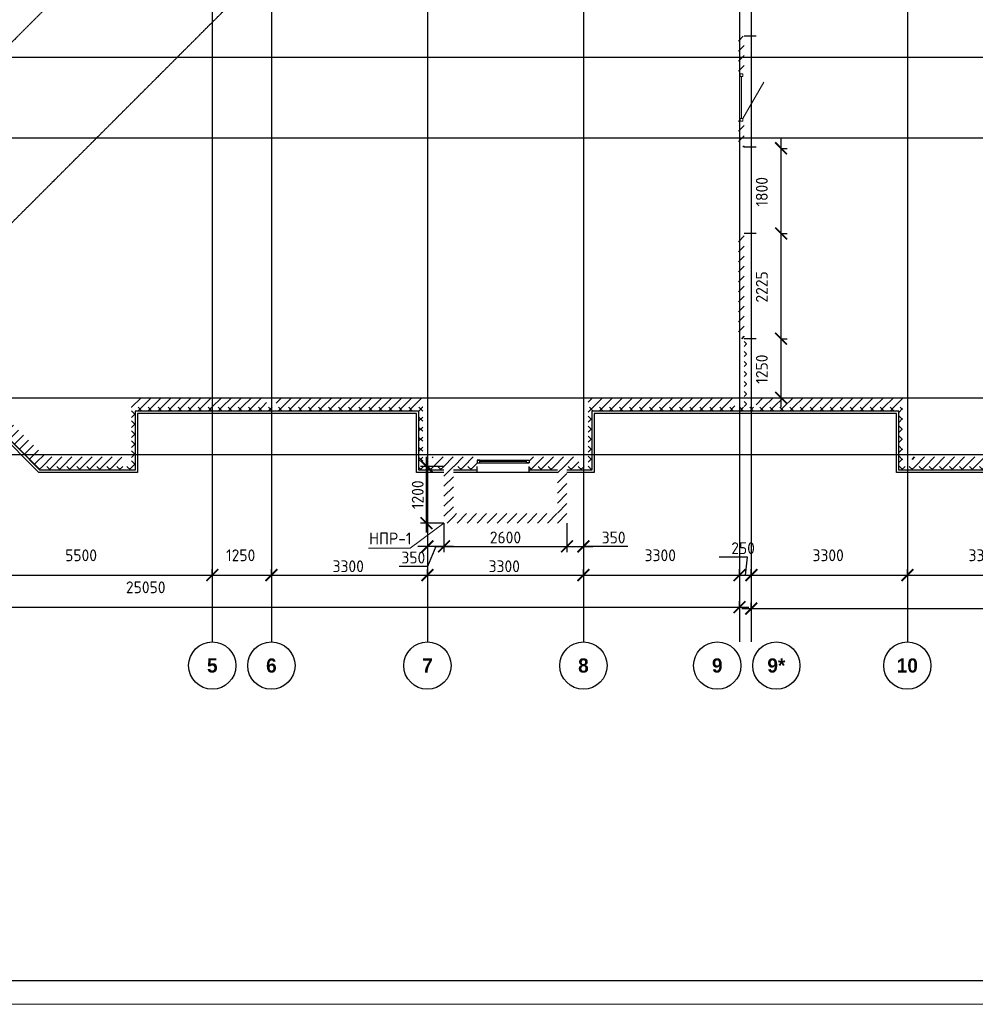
# Model space of a CAD drawing. Header units: millimetres. Extents: x 130535 to 1380046, y -52734 to 121434.
# Tile 4 of 64: x 235554 to 255765, y -52734 to -31913. Entities that reach past the tile are written whole.
import ezdxf

# ---------------------------------------------------------------- set-up
doc = ezdxf.new("R2010")
doc.units = ezdxf.units.MM
doc.linetypes.add('______5', pattern=[1.1, 0.8, -0.1, 0.1, -0.1])
doc.linetypes.add('DASHDOT_axis', pattern=[24, 20, -1.5, 1, -1.5])
doc.layers.get('DEFPOINTS').update_dxf_attribs({"color": 1, "lineweight": 0})
for name, color, linetype, lineweight in [('Standard', 7, 'Continuous', 25), ('Двери', 7, 'Continuous', 25), ('Колонны текст', 7, 'Continuous', 0), ('Общий01', 7, 'Continuous', 13), ('Оси', 40, '______5', 18), ('Размерная линия_ общее', 7, 'Continuous', 18), ('РАЗМЕРЫ', 1, 'Continuous', 9), ('ТОНКИЕ', 7, 'Continuous', 9)]:
    doc.layers.add(name, color=color, linetype=linetype, lineweight=lineweight)
doc.layers.add('Стена_ бетон не несущ.', color=7, linetype='Continuous', lineweight=35, true_color=0xb4b496)
doc.layers.add('Стена_ бетон несущ.', color=7, linetype='Continuous', lineweight=70, true_color=0xb4b496)
doc.layers.add('ТОЛСТЫЕ_ОСНОВНЫЕ', color=6, linetype='Continuous')
doc.styles.add('ARIAL', font='arial.ttf')
doc.styles.add('Century Gothic', font='GOTHIC.TTF')
doc.styles.add('GOST-2.304_Type-B', font='GOST Common.ttf')
doc.dimstyles.new('СПДС', dxfattribs={"dimscale": 100, "dimtxt": 2.5, "dimasz": 2.5, "dimexe": 1.25, "dimexo": 0, "dimtad": 1, "dimdec": 0, "dimtxsty": 'GOST-2.304_Type-B', "dimblk": 'ARCHTICK', "dimcen": 2.5, "dimdle": 2, "dimadec": 0, "dimazin": 2, "dimtfac": 0.75, "dimtdec": 0, "dimtmove": 1, "dimatfit": 3, "dimfxl": 1, "dimtolj": 1, "dimarcsym": 1})
pattern_1 = [(45, (387224.73, -49905.39), (-106.06602, 106.06602), []), (135, (387224.73, -49905.39), (-106.06602, -106.06602), [])]
pattern_2 = [(45, (387224.73, -49905.4), (-212.13203, 212.13203), []), (45, (387118.66, -49799.32), (-212.13203, 212.13203), [])]

# ---------------------------------------------------------------- blocks, each defined once
blk = doc.blocks.new('*U26')
at = {"layer": 'ТОЛСТЫЕ_ОСНОВНЫЕ', "color": 6}
blk.add_lwpolyline([(20, 5), (836, 5), (836, 589), (20, 589)], close=True, dxfattribs=at)
at = {"layer": 'ТОНКИЕ'}
blk.add_lwpolyline([(0, 0), (841, 0), (841, 594), (0, 594)], close=True, dxfattribs=at)
blk = doc.blocks.new('_ArchTick')
at = {"color": 0, "linetype": 'ByBlock', "const_width": 0.15}
blk.add_lwpolyline([(-0.5, -0.5), (0.5, 0.5)], dxfattribs=at)
blk = doc.blocks.new('*D163')
at = {"layer": 'DEFPOINTS', "color": 0, "linetype": 'Continuous', "lineweight": 0, "transparency": 16777216}
for p in [(251658, -38659), (251658, -38659), (251658, -39909)]:
    blk.add_point(p, dxfattribs=at)
at = {"layer": 'Размерная линия_ общее', "color": 0, "linetype": 'Continuous', "lineweight": -2, "transparency": 16777216}
for p, q in [((251658, -40109), (251658, -38459)), ((251658, -38659), (251783, -38659)), ((251658, -39909), (251783, -39909))]:
    blk.add_line(p, q, dxfattribs=at)
at = {"layer": 'Размерная линия_ общее', "color": 0, "linetype": 'Continuous', "lineweight": -2, "transparency": 16777216, "xscale": 250, "yscale": 250, "zscale": 250}
for p, rotation in [((251658, -38659), 90), ((251658, -39909), 270)]:
    blk.add_blockref('_ArchTick', p, dxfattribs=dict(at, rotation=rotation))
at = {"layer": 'Размерная линия_ общее', "color": 0, "linetype": 'Continuous', "lineweight": 13, "transparency": 16777216, "insert": (251250, -39303), "char_height": 250, "width": 65.43, "attachment_point": 5, "rotation": 90, "style": 'GOST-2.304_Type-B'}
blk.add_mtext('\\A1;1250', dxfattribs=at)
blk = doc.blocks.new('*D164')
at = {"layer": 'DEFPOINTS', "color": 0, "linetype": 'Continuous', "lineweight": 0, "transparency": 16777216}
for p in [(251658, -36434), (251658, -36434), (251658, -38659)]:
    blk.add_point(p, dxfattribs=at)
at = {"layer": 'Размерная линия_ общее', "color": 0, "linetype": 'Continuous', "lineweight": -2, "transparency": 16777216}
for p, q in [((251658, -38859), (251658, -36234)), ((251658, -36434), (251783, -36434)), ((251658, -38659), (251783, -38659))]:
    blk.add_line(p, q, dxfattribs=at)
at = {"layer": 'Размерная линия_ общее', "color": 0, "linetype": 'Continuous', "lineweight": -2, "transparency": 16777216, "xscale": 250, "yscale": 250, "zscale": 250}
for p, rotation in [((251658, -36434), 90), ((251658, -38659), 270)]:
    blk.add_blockref('_ArchTick', p, dxfattribs=dict(at, rotation=rotation))
at = {"layer": 'Размерная линия_ общее', "color": 0, "linetype": 'Continuous', "lineweight": 13, "transparency": 16777216, "insert": (251250, -37564), "char_height": 250, "width": 65.43, "attachment_point": 5, "rotation": 90, "style": 'GOST-2.304_Type-B'}
blk.add_mtext('\\A1;2225', dxfattribs=at)
blk = doc.blocks.new('*D165')
at = {"layer": 'DEFPOINTS', "color": 0, "linetype": 'Continuous', "lineweight": 0, "transparency": 16777216}
for p in [(251658, -34634), (251658, -34634), (251658, -36434)]:
    blk.add_point(p, dxfattribs=at)
at = {"layer": 'Размерная линия_ общее', "color": 0, "linetype": 'Continuous', "lineweight": -2, "transparency": 16777216}
for p, q in [((251658, -36634), (251658, -34434)), ((251658, -34634), (251783, -34634)), ((251658, -36434), (251783, -36434))]:
    blk.add_line(p, q, dxfattribs=at)
at = {"layer": 'Размерная линия_ общее', "color": 0, "linetype": 'Continuous', "lineweight": -2, "transparency": 16777216, "xscale": 250, "yscale": 250, "zscale": 250}
for p, rotation in [((251658, -34634), 90), ((251658, -36434), 270)]:
    blk.add_blockref('_ArchTick', p, dxfattribs=dict(at, rotation=rotation))
at = {"layer": 'Размерная линия_ общее', "color": 0, "linetype": 'Continuous', "lineweight": 13, "transparency": 16777216, "insert": (251250, -35553), "char_height": 250, "width": 65.43, "attachment_point": 5, "rotation": 90, "style": 'GOST-2.304_Type-B'}
blk.add_mtext('\\A1;1800', dxfattribs=at)
blk = doc.blocks.new('*D177')
at = {"layer": 'DEFPOINTS', "color": 0, "linetype": 'Continuous', "lineweight": 0, "transparency": 16777216}
for p in [(225728, -44335), (250778, -44335), (250778, -44335)]:
    blk.add_point(p, dxfattribs=at)
at = {"layer": 'Оси', "color": 0, "linetype": 'Continuous', "lineweight": -2, "transparency": 16777216}
for p, q in [((225528, -44335), (250978, -44335)), ((225728, -44335), (225728, -44210)), ((250778, -44335), (250778, -44210))]:
    blk.add_line(p, q, dxfattribs=at)
at = {"layer": 'Оси', "color": 0, "linetype": 'Continuous', "lineweight": -2, "transparency": 16777216, "xscale": 250, "yscale": 250, "zscale": 250, "rotation": 180}
blk.add_blockref('_ArchTick', (225728, -44335), dxfattribs=at)
at = {"layer": 'Оси', "color": 0, "linetype": 'Continuous', "lineweight": -2, "transparency": 16777216, "xscale": 250, "yscale": 250, "zscale": 250}
blk.add_blockref('_ArchTick', (250778, -44335), dxfattribs=at)
at = {"layer": 'Оси', "color": 0, "linetype": 'Continuous', "lineweight": 13, "transparency": 16777216, "insert": (238220, -43916), "char_height": 250, "width": 104.17, "attachment_point": 5, "style": 'GOST-2.304_Type-B'}
blk.add_mtext('\\A1;25050', dxfattribs=at)
blk = doc.blocks.new('NSY101')
at = {"color": 0, "linetype": 'ByBlock', "lineweight": -2}
blk.add_circle((0, 0), 0.05, dxfattribs=at)
blk = doc.blocks.new('СЛОЖНЫЙ_ОБЪЕКТ_59')
at = {"layer": 'Оси', "color": 16, "linetype": 'Continuous', "lineweight": 25, "transparency": 33554687, "xscale": 9.999999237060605, "yscale": 9.999999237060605, "zscale": 9.999999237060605}
blk.add_blockref('NSY101', (-147.605, 1.401), dxfattribs=at)
at = {"layer": 'Оси', "color": 16, "linetype": 'Continuous', "lineweight": 25, "transparency": 33554687, "insert": (-147.605, 1.401), "char_height": 0.3, "width": 0.385, "attachment_point": 5, "style": 'Century Gothic'}
blk.add_mtext('\\A1;{\\fCentury Gothic|i0|b1;\\H0.300000;\\W1.000000;\\C16;5}\\P', dxfattribs=at)
blk = doc.blocks.new('СЛОЖНЫЙ_ОБЪЕКТ_60')
at = {"layer": 'Оси', "color": 16, "linetype": 'Continuous', "lineweight": 25, "transparency": 33554687, "xscale": 9.999999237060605, "yscale": 9.999999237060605, "zscale": 9.999999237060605}
blk.add_blockref('NSY101', (-146.355, 1.401), dxfattribs=at)
at = {"layer": 'Оси', "color": 16, "linetype": 'Continuous', "lineweight": 25, "transparency": 33554687, "insert": (-146.355, 1.401), "char_height": 0.3, "width": 0.385, "attachment_point": 5, "style": 'Century Gothic'}
blk.add_mtext('\\A1;{\\fCentury Gothic|i0|b1;\\H0.300000;\\W1.000000;\\C16;6}\\P', dxfattribs=at)
blk = doc.blocks.new('СЛОЖНЫЙ_ОБЪЕКТ_61')
at = {"layer": 'Оси', "color": 16, "linetype": 'Continuous', "lineweight": 25, "transparency": 33554687, "xscale": 9.999999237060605, "yscale": 9.999999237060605, "zscale": 9.999999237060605}
blk.add_blockref('NSY101', (-143.055, 1.401), dxfattribs=at)
at = {"layer": 'Оси', "color": 16, "linetype": 'Continuous', "lineweight": 25, "transparency": 33554687, "insert": (-143.055, 1.401), "char_height": 0.3, "width": 0.385, "attachment_point": 5, "style": 'Century Gothic'}
blk.add_mtext('\\A1;{\\fCentury Gothic|i0|b1;\\H0.300000;\\W1.000000;\\C16;7}\\P', dxfattribs=at)
blk = doc.blocks.new('СЛОЖНЫЙ_ОБЪЕКТ_62')
at = {"layer": 'Оси', "color": 16, "linetype": 'Continuous', "lineweight": 25, "transparency": 33554687, "xscale": 9.999999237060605, "yscale": 9.999999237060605, "zscale": 9.999999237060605}
blk.add_blockref('NSY101', (-139.755, 1.401), dxfattribs=at)
at = {"layer": 'Оси', "color": 16, "linetype": 'Continuous', "lineweight": 25, "transparency": 33554687, "insert": (-139.755, 1.401), "char_height": 0.3, "width": 0.385, "attachment_point": 5, "style": 'Century Gothic'}
blk.add_mtext('\\A1;{\\fCentury Gothic|i0|b1;\\H0.300000;\\W1.000000;\\C16;8}\\P', dxfattribs=at)
blk = doc.blocks.new('СЛОЖНЫЙ_ОБЪЕКТ_63')
at = {"layer": 'Оси', "color": 16, "linetype": 'Continuous', "lineweight": 25, "transparency": 33554687, "xscale": 9.999999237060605, "yscale": 9.999999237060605, "zscale": 9.999999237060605}
blk.add_blockref('NSY101', (-132.905, 1.401), dxfattribs=at)
at = {"layer": 'Оси', "color": 16, "linetype": 'Continuous', "lineweight": 25, "transparency": 33554687, "insert": (-132.905, 1.401), "char_height": 0.3, "width": 0.62, "attachment_point": 5, "style": 'Century Gothic'}
blk.add_mtext('\\A1;{\\fCentury Gothic|i0|b1;\\H0.300000;\\W1.000000;\\C16;10}\\P', dxfattribs=at)
blk = doc.blocks.new('СЛОЖНЫЙ_ОБЪЕКТ_75')
at = {"layer": 'Оси', "color": 16, "linetype": 'Continuous', "lineweight": 25, "transparency": 33554687, "xscale": 9.999999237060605, "yscale": 9.999999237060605, "zscale": 9.999999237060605}
blk.add_blockref('NSY101', (-135.675, 1.401), dxfattribs=at)
at = {"layer": 'Оси', "color": 16, "linetype": 'Continuous', "lineweight": 25, "transparency": 33554687, "insert": (-135.675, 1.401), "char_height": 0.3, "width": 0.57, "attachment_point": 5, "style": 'Century Gothic'}
blk.add_mtext('\\A1;{\\fCentury Gothic|i0|b1;\\H0.300000;\\W1.000000;\\C16;9*}\\P', dxfattribs=at)
blk = doc.blocks.new('СЛОЖНЫЙ_ОБЪЕКТ_76')
at = {"layer": 'Оси', "color": 16, "linetype": 'Continuous', "lineweight": 25, "transparency": 33554687, "xscale": 9.999999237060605, "yscale": 9.999999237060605, "zscale": 9.999999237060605}
blk.add_blockref('NSY101', (-136.925, 1.401), dxfattribs=at)
at = {"layer": 'Оси', "color": 16, "linetype": 'Continuous', "lineweight": 25, "transparency": 33554687, "insert": (-136.925, 1.401), "char_height": 0.3, "width": 0.385, "attachment_point": 5, "style": 'Century Gothic'}
blk.add_mtext('\\A1;{\\fCentury Gothic|i0|b1;\\H0.300000;\\W1.000000;\\C16;9}\\P', dxfattribs=at)
blk = doc.blocks.new('*D182')
at = {"layer": 'DEFPOINTS', "color": 0, "linetype": 'Continuous', "lineweight": 0, "transparency": 16777216}
for p in [(251028, -44366), (272068, -44366), (272068, -44366)]:
    blk.add_point(p, dxfattribs=at)
at = {"layer": 'Оси', "color": 0, "linetype": 'Continuous', "lineweight": -2, "transparency": 16777216}
for p, q in [((251028, -44366), (251028, -44241)), ((272068, -44366), (272068, -44241)), ((250828, -44366), (272268, -44366))]:
    blk.add_line(p, q, dxfattribs=at)
at = {"layer": 'Оси', "color": 0, "linetype": 'Continuous', "lineweight": -2, "transparency": 16777216, "xscale": 250, "yscale": 250, "zscale": 250, "rotation": 180}
blk.add_blockref('_ArchTick', (251028, -44366), dxfattribs=at)
at = {"layer": 'Оси', "color": 0, "linetype": 'Continuous', "lineweight": -2, "transparency": 16777216, "xscale": 250, "yscale": 250, "zscale": 250}
blk.add_blockref('_ArchTick', (272068, -44366), dxfattribs=at)
at = {"layer": 'Оси', "color": 0, "linetype": 'Continuous', "lineweight": 13, "transparency": 16777216, "insert": (260798, -44178), "char_height": 250, "width": 104.17, "attachment_point": 5, "style": 'GOST-2.304_Type-B'}
blk.add_mtext('\\A1;21040', dxfattribs=at)
blk = doc.blocks.new('*D143')
at = {"layer": 'DEFPOINTS', "color": 0, "linetype": 'Continuous', "lineweight": 0, "transparency": 16777216}
for p in [(234128, -43658), (239628, -43658), (239628, -43658)]:
    blk.add_point(p, dxfattribs=at)
at = {"layer": 'Оси', "color": 0, "linetype": 'Continuous', "lineweight": -2, "transparency": 16777216}
for p, q in [((233928, -43658), (239828, -43658)), ((234128, -43658), (234128, -43533)), ((239628, -43658), (239628, -43533))]:
    blk.add_line(p, q, dxfattribs=at)
at = {"layer": 'Оси', "color": 0, "linetype": 'Continuous', "lineweight": -2, "transparency": 16777216, "xscale": 250, "yscale": 250, "zscale": 250, "rotation": 180}
blk.add_blockref('_ArchTick', (234128, -43658), dxfattribs=at)
at = {"layer": 'Оси', "color": 0, "linetype": 'Continuous', "lineweight": -2, "transparency": 16777216, "xscale": 250, "yscale": 250, "zscale": 250}
blk.add_blockref('_ArchTick', (239628, -43658), dxfattribs=at)
at = {"layer": 'Оси', "color": 0, "linetype": 'Continuous', "lineweight": 13, "transparency": 16777216, "insert": (236853, -43239), "char_height": 250, "width": 83.33, "attachment_point": 5, "style": 'GOST-2.304_Type-B'}
blk.add_mtext('\\A1;5500', dxfattribs=at)
blk = doc.blocks.new('*D144')
at = {"layer": 'DEFPOINTS', "color": 0, "linetype": 'Continuous', "lineweight": 0, "transparency": 16777216}
for p in [(239628, -43658), (240878, -43658), (240878, -43658)]:
    blk.add_point(p, dxfattribs=at)
at = {"layer": 'Оси', "color": 0, "linetype": 'Continuous', "lineweight": -2, "transparency": 16777216}
for p, q in [((239428, -43658), (241078, -43658)), ((239628, -43658), (239628, -43533)), ((240878, -43658), (240878, -43533))]:
    blk.add_line(p, q, dxfattribs=at)
at = {"layer": 'Оси', "color": 0, "linetype": 'Continuous', "lineweight": -2, "transparency": 16777216, "xscale": 250, "yscale": 250, "zscale": 250, "rotation": 180}
blk.add_blockref('_ArchTick', (239628, -43658), dxfattribs=at)
at = {"layer": 'Оси', "color": 0, "linetype": 'Continuous', "lineweight": -2, "transparency": 16777216, "xscale": 250, "yscale": 250, "zscale": 250}
blk.add_blockref('_ArchTick', (240878, -43658), dxfattribs=at)
at = {"layer": 'Оси', "color": 0, "linetype": 'Continuous', "lineweight": 13, "transparency": 16777216, "insert": (240228, -43239), "char_height": 250, "width": 83.33, "attachment_point": 5, "style": 'GOST-2.304_Type-B'}
blk.add_mtext('\\A1;1250', dxfattribs=at)
blk = doc.blocks.new('*D145')
at = {"layer": 'DEFPOINTS', "color": 0, "linetype": 'Continuous', "lineweight": 0, "transparency": 16777216}
for p in [(240878, -43658), (244178, -43658), (244178, -43658)]:
    blk.add_point(p, dxfattribs=at)
at = {"layer": 'Оси', "color": 0, "linetype": 'Continuous', "lineweight": -2, "transparency": 16777216}
for p, q in [((240678, -43658), (244378, -43658)), ((240878, -43658), (240878, -43533)), ((244178, -43658), (244178, -43533))]:
    blk.add_line(p, q, dxfattribs=at)
at = {"layer": 'Оси', "color": 0, "linetype": 'Continuous', "lineweight": -2, "transparency": 16777216, "xscale": 250, "yscale": 250, "zscale": 250, "rotation": 180}
blk.add_blockref('_ArchTick', (240878, -43658), dxfattribs=at)
at = {"layer": 'Оси', "color": 0, "linetype": 'Continuous', "lineweight": -2, "transparency": 16777216, "xscale": 250, "yscale": 250, "zscale": 250}
blk.add_blockref('_ArchTick', (244178, -43658), dxfattribs=at)
at = {"layer": 'Оси', "color": 0, "linetype": 'Continuous', "lineweight": 13, "transparency": 16777216, "insert": (242503, -43471), "char_height": 250, "width": 83.33, "attachment_point": 5, "style": 'GOST-2.304_Type-B'}
blk.add_mtext('\\A1;3300', dxfattribs=at)
blk = doc.blocks.new('*D146')
at = {"layer": 'DEFPOINTS', "color": 0, "linetype": 'Continuous', "lineweight": 0, "transparency": 16777216}
for p in [(244178, -43658), (247478, -43658), (247478, -43658)]:
    blk.add_point(p, dxfattribs=at)
at = {"layer": 'Оси', "color": 0, "linetype": 'Continuous', "lineweight": -2, "transparency": 16777216}
for p, q in [((243978, -43658), (247678, -43658)), ((244178, -43658), (244178, -43533)), ((247478, -43658), (247478, -43533))]:
    blk.add_line(p, q, dxfattribs=at)
at = {"layer": 'Оси', "color": 0, "linetype": 'Continuous', "lineweight": -2, "transparency": 16777216, "xscale": 250, "yscale": 250, "zscale": 250, "rotation": 180}
blk.add_blockref('_ArchTick', (244178, -43658), dxfattribs=at)
at = {"layer": 'Оси', "color": 0, "linetype": 'Continuous', "lineweight": -2, "transparency": 16777216, "xscale": 250, "yscale": 250, "zscale": 250}
blk.add_blockref('_ArchTick', (247478, -43658), dxfattribs=at)
at = {"layer": 'Оси', "color": 0, "linetype": 'Continuous', "lineweight": 13, "transparency": 16777216, "insert": (245803, -43471), "char_height": 250, "width": 83.33, "attachment_point": 5, "style": 'GOST-2.304_Type-B'}
blk.add_mtext('\\A1;3300', dxfattribs=at)
blk = doc.blocks.new('*D147')
at = {"layer": 'DEFPOINTS', "color": 0, "linetype": 'Continuous', "lineweight": 0, "transparency": 16777216}
for p in [(247478, -43658), (250778, -43658), (250778, -43658)]:
    blk.add_point(p, dxfattribs=at)
at = {"layer": 'Оси', "color": 0, "linetype": 'Continuous', "lineweight": -2, "transparency": 16777216}
for p, q in [((247278, -43658), (250978, -43658)), ((247478, -43658), (247478, -43533)), ((250778, -43658), (250778, -43533))]:
    blk.add_line(p, q, dxfattribs=at)
at = {"layer": 'Оси', "color": 0, "linetype": 'Continuous', "lineweight": -2, "transparency": 16777216, "xscale": 250, "yscale": 250, "zscale": 250, "rotation": 180}
blk.add_blockref('_ArchTick', (247478, -43658), dxfattribs=at)
at = {"layer": 'Оси', "color": 0, "linetype": 'Continuous', "lineweight": -2, "transparency": 16777216, "xscale": 250, "yscale": 250, "zscale": 250}
blk.add_blockref('_ArchTick', (250778, -43658), dxfattribs=at)
at = {"layer": 'Оси', "color": 0, "linetype": 'Continuous', "lineweight": 13, "transparency": 16777216, "insert": (249103, -43239), "char_height": 250, "width": 83.33, "attachment_point": 5, "style": 'GOST-2.304_Type-B'}
blk.add_mtext('\\A1;3300', dxfattribs=at)
blk = doc.blocks.new('*D148')
at = {"layer": 'DEFPOINTS', "color": 0, "linetype": 'Continuous', "lineweight": 0, "transparency": 16777216}
for p in [(250778, -43658), (251028, -43658), (251028, -43658)]:
    blk.add_point(p, dxfattribs=at)
at = {"layer": 'Оси', "color": 0, "linetype": 'Continuous', "lineweight": -2, "transparency": 16777216}
for p, q in [((250948, -43277), (250348, -43277)), ((250903, -43658), (250948, -43277)), ((250578, -43658), (251228, -43658)), ((250778, -43658), (250778, -43533)), ((251028, -43658), (251028, -43533))]:
    blk.add_line(p, q, dxfattribs=at)
at = {"layer": 'Оси', "color": 0, "linetype": 'Continuous', "lineweight": -2, "transparency": 16777216, "xscale": 250, "yscale": 250, "zscale": 250, "rotation": 180}
blk.add_blockref('_ArchTick', (250778, -43658), dxfattribs=at)
at = {"layer": 'Оси', "color": 0, "linetype": 'Continuous', "lineweight": -2, "transparency": 16777216, "xscale": 250, "yscale": 250, "zscale": 250}
blk.add_blockref('_ArchTick', (251028, -43658), dxfattribs=at)
at = {"layer": 'Оси', "color": 0, "linetype": 'Continuous', "lineweight": 13, "transparency": 16777216, "insert": (250854, -43089), "char_height": 250, "width": 62.5, "attachment_point": 5, "style": 'GOST-2.304_Type-B'}
blk.add_mtext('\\A1;250', dxfattribs=at)
blk = doc.blocks.new('*D149')
at = {"layer": 'DEFPOINTS', "color": 0, "linetype": 'Continuous', "lineweight": 0, "transparency": 16777216}
for p in [(251028, -43658), (254328, -43658), (254328, -43658)]:
    blk.add_point(p, dxfattribs=at)
at = {"layer": 'Оси', "color": 0, "linetype": 'Continuous', "lineweight": -2, "transparency": 16777216}
for p, q in [((250828, -43658), (254528, -43658)), ((251028, -43658), (251028, -43533)), ((254328, -43658), (254328, -43533))]:
    blk.add_line(p, q, dxfattribs=at)
at = {"layer": 'Оси', "color": 0, "linetype": 'Continuous', "lineweight": -2, "transparency": 16777216, "xscale": 250, "yscale": 250, "zscale": 250, "rotation": 180}
blk.add_blockref('_ArchTick', (251028, -43658), dxfattribs=at)
at = {"layer": 'Оси', "color": 0, "linetype": 'Continuous', "lineweight": -2, "transparency": 16777216, "xscale": 250, "yscale": 250, "zscale": 250}
blk.add_blockref('_ArchTick', (254328, -43658), dxfattribs=at)
at = {"layer": 'Оси', "color": 0, "linetype": 'Continuous', "lineweight": 13, "transparency": 16777216, "insert": (252653, -43239), "char_height": 250, "width": 83.33, "attachment_point": 5, "style": 'GOST-2.304_Type-B'}
blk.add_mtext('\\A1;3300', dxfattribs=at)
blk = doc.blocks.new('*D150')
at = {"layer": 'DEFPOINTS', "color": 0, "linetype": 'Continuous', "lineweight": 0, "transparency": 16777216}
for p in [(254328, -43658), (257628, -43658), (257628, -43658)]:
    blk.add_point(p, dxfattribs=at)
at = {"layer": 'Оси', "color": 0, "linetype": 'Continuous', "lineweight": -2, "transparency": 16777216}
for p, q in [((254128, -43658), (257828, -43658)), ((254328, -43658), (254328, -43533)), ((257628, -43658), (257628, -43533))]:
    blk.add_line(p, q, dxfattribs=at)
at = {"layer": 'Оси', "color": 0, "linetype": 'Continuous', "lineweight": -2, "transparency": 16777216, "xscale": 250, "yscale": 250, "zscale": 250, "rotation": 180}
blk.add_blockref('_ArchTick', (254328, -43658), dxfattribs=at)
at = {"layer": 'Оси', "color": 0, "linetype": 'Continuous', "lineweight": -2, "transparency": 16777216, "xscale": 250, "yscale": 250, "zscale": 250}
blk.add_blockref('_ArchTick', (257628, -43658), dxfattribs=at)
at = {"layer": 'Оси', "color": 0, "linetype": 'Continuous', "lineweight": 13, "transparency": 16777216, "insert": (255953, -43239), "char_height": 250, "width": 83.33, "attachment_point": 5, "style": 'GOST-2.304_Type-B'}
blk.add_mtext('\\A1;3300', dxfattribs=at)
blk = doc.blocks.new('*D197')
at = {"layer": 'DEFPOINTS', "color": 0, "linetype": 'Continuous', "lineweight": 0, "transparency": 16777216}
for p in [(244528, -42559, -350), (247128, -42559, -350), (247128, -43050)]:
    blk.add_point(p, dxfattribs=at)
at = {"layer": 'РАЗМЕРЫ', "color": 0, "linetype": 'Continuous', "lineweight": -2, "transparency": 16777216}
for p, q in [((244528, -42559), (244528, -43175)), ((247128, -42559), (247128, -43175)), ((244328, -43050), (247328, -43050))]:
    blk.add_line(p, q, dxfattribs=at)
at = {"layer": 'РАЗМЕРЫ', "color": 0, "linetype": 'Continuous', "lineweight": -2, "transparency": 16777216, "xscale": 250, "yscale": 250, "zscale": 250, "rotation": 180}
blk.add_blockref('_ArchTick', (244528, -43050), dxfattribs=at)
at = {"layer": 'РАЗМЕРЫ', "color": 0, "linetype": 'Continuous', "lineweight": -2, "transparency": 16777216, "xscale": 250, "yscale": 250, "zscale": 250}
blk.add_blockref('_ArchTick', (247128, -43050), dxfattribs=at)
at = {"layer": 'РАЗМЕРЫ', "color": 0, "linetype": 'Continuous', "lineweight": 0, "transparency": 16777216, "insert": (245828, -42862), "char_height": 250, "attachment_point": 5, "style": 'GOST-2.304_Type-B'}
blk.add_mtext('\\A1;2600', dxfattribs=at)
blk = doc.blocks.new('*D198')
at = {"layer": 'DEFPOINTS', "color": 0, "linetype": 'Continuous', "lineweight": 0, "transparency": 16777216}
for p in [(244159, -41359), (244528, -41359, -350), (244528, -42559, -350)]:
    blk.add_point(p, dxfattribs=at)
at = {"layer": 'РАЗМЕРЫ', "color": 0, "linetype": 'Continuous', "lineweight": -2, "transparency": 16777216}
for p, q in [((244159, -42759), (244159, -41159)), ((244528, -41359), (244034, -41359)), ((244528, -42559), (244034, -42559))]:
    blk.add_line(p, q, dxfattribs=at)
at = {"layer": 'РАЗМЕРЫ', "color": 0, "linetype": 'Continuous', "lineweight": -2, "transparency": 16777216, "xscale": 250, "yscale": 250, "zscale": 250}
for p, rotation in [((244159, -41359), 90), ((244159, -42559), 270)]:
    blk.add_blockref('_ArchTick', p, dxfattribs=dict(at, rotation=rotation))
at = {"layer": 'РАЗМЕРЫ', "color": 0, "linetype": 'Continuous', "lineweight": 0, "transparency": 16777216, "insert": (243972, -41959), "char_height": 250, "attachment_point": 5, "rotation": 90, "style": 'GOST-2.304_Type-B'}
blk.add_mtext('\\A1;1200', dxfattribs=at)
blk = doc.blocks.new('*D199')
at = {"layer": 'DEFPOINTS', "color": 0, "linetype": 'Continuous', "lineweight": 0, "transparency": 16777216}
for p in [(244178, -42559), (244528, -42559), (244178, -43050)]:
    blk.add_point(p, dxfattribs=at)
at = {"layer": 'РАЗМЕРЫ', "color": 0, "linetype": 'Continuous', "lineweight": -2, "transparency": 16777216}
for p, q in [((244178, -42559), (244178, -43175)), ((244528, -42559), (244528, -43175)), ((244728, -43050), (243978, -43050)), ((244353, -43050), (244180, -43474)), ((244180, -43474), (243580, -43474))]:
    blk.add_line(p, q, dxfattribs=at)
at = {"layer": 'РАЗМЕРЫ', "color": 0, "linetype": 'Continuous', "lineweight": -2, "transparency": 16777216, "xscale": 250, "yscale": 250, "zscale": 250, "rotation": 180}
blk.add_blockref('_ArchTick', (244178, -43050), dxfattribs=at)
at = {"layer": 'РАЗМЕРЫ', "color": 0, "linetype": 'Continuous', "lineweight": -2, "transparency": 16777216, "xscale": 250, "yscale": 250, "zscale": 250}
blk.add_blockref('_ArchTick', (244528, -43050), dxfattribs=at)
at = {"layer": 'РАЗМЕРЫ', "color": 0, "linetype": 'Continuous', "lineweight": 0, "transparency": 16777216, "insert": (243880, -43287), "char_height": 250, "attachment_point": 5, "style": 'GOST-2.304_Type-B'}
blk.add_mtext('\\A1;350', dxfattribs=at)
blk = doc.blocks.new('*D200')
at = {"layer": 'DEFPOINTS', "color": 0, "linetype": 'Continuous', "lineweight": 0, "transparency": 16777216}
for p in [(247128, -42630), (247478, -42630), (247478, -43050)]:
    blk.add_point(p, dxfattribs=at)
at = {"layer": 'РАЗМЕРЫ', "color": 0, "linetype": 'Continuous', "lineweight": -2, "transparency": 16777216}
for p, q in [((247128, -42630), (247128, -43175)), ((247478, -42630), (247478, -43175)), ((246928, -43050), (247678, -43050)), ((248416, -43050), (247478, -43050))]:
    blk.add_line(p, q, dxfattribs=at)
at = {"layer": 'РАЗМЕРЫ', "color": 0, "linetype": 'Continuous', "lineweight": -2, "transparency": 16777216, "xscale": 250, "yscale": 250, "zscale": 250, "rotation": 180}
blk.add_blockref('_ArchTick', (247128, -43050), dxfattribs=at)
at = {"layer": 'РАЗМЕРЫ', "color": 0, "linetype": 'Continuous', "lineweight": -2, "transparency": 16777216, "xscale": 250, "yscale": 250, "zscale": 250}
blk.add_blockref('_ArchTick', (247478, -43050), dxfattribs=at)
at = {"layer": 'РАЗМЕРЫ', "color": 0, "linetype": 'Continuous', "lineweight": 0, "transparency": 16777216, "insert": (248116, -42862), "char_height": 250, "attachment_point": 5, "style": 'GOST-2.304_Type-B'}
blk.add_mtext('\\A1;350', dxfattribs=at)

msp = doc.modelspace()

# ---------------------------------------------------------------- hatches: boundary and pattern name
at = {"layer": 'Общий01', "linetype": 'Continuous', "lineweight": 13, "transparency": 33554687}
h = msp.add_hatch(dxfattribs=at)
h.set_pattern_fill('__________6', scale=100, style=0, pattern_type=2)
h.set_pattern_definition(pattern_1)
h.paths.add_polyline_path([(235983.2, -41438.5), (237997.8, -41438.5), (237997.8, -40188.5), (243997.8, -40188.5), (243997.8, -41438.5), (244527.8, -41438.5), (244527.8, -41358.5), (244077.8, -41358.5), (244077.8, -40108.5), (237917.8, -40108.5), (237917.8, -41358.5), (236016.4, -41358.5), (233197.6, -38539.8), (233141, -38596.3)], flags=0)
h = msp.add_hatch(dxfattribs=at)
h.set_pattern_fill('__________6', scale=100, style=0, pattern_type=2)
h.set_pattern_definition(pattern_1)
h.paths.add_polyline_path([(247657.8, -41438.5), (247657.8, -40188.5), (254147.8, -40188.5), (254147.8, -41438.5), (258427.8, -41438.5), (258427.8, -40188.5), (264667.8, -40188.5), (264667.8, -41438.5), (265507.8, -41438.5), (265507.8, -41358.5), (264747.8, -41358.5), (264747.8, -40108.5), (258347.8, -40108.5), (258347.8, -41358.5), (254227.8, -41358.5), (254227.8, -40108.5), (250927.8, -40108.5), (250927.8, -38658.5), (250877.8, -38658.5), (250877.8, -40108.5), (247577.8, -40108.5), (247577.8, -41358.5), (247127.8, -41358.5), (247127.8, -41438.5)], flags=0)
h = msp.add_hatch(dxfattribs=at)
h.set_pattern_fill('__________6', scale=100, style=0, pattern_type=2)
h.set_pattern_definition(pattern_1)
h.paths.add_polyline_path([(245227.8, -41438.5), (245227.8, -41358.5), (244727.8, -41358.5), (244727.8, -41438.5)], flags=0)
h = msp.add_hatch(dxfattribs=at)
h.set_pattern_fill('__________6', scale=100, style=0, pattern_type=2)
h.set_pattern_definition(pattern_1)
h.paths.add_polyline_path([(246327.8, -41358.5), (246327.8, -41438.5), (246927.8, -41438.5), (246927.8, -41358.5)], flags=0)
at = {"layer": 'Стена_ бетон не несущ.', "linetype": 'Continuous', "lineweight": 35, "transparency": 33554687}
h = msp.add_hatch(dxfattribs=at)
h.set_pattern_fill('__________301', scale=100, style=0, pattern_type=2)
h.set_pattern_definition(pattern_2)
h.paths.add_polyline_path([(250877.8, -33058.5), (250877.8, -32263.5), (250757.8, -32263.5), (250757.8, -33058.5)], flags=0)
h = msp.add_hatch(dxfattribs=at)
h.set_pattern_fill('__________301', scale=100, style=0, pattern_type=2)
h.set_pattern_definition(pattern_2)
h.paths.add_polyline_path([(250877.8, -34058.5), (250757.8, -34058.5), (250757.8, -34608.5), (250877.8, -34608.5)], flags=0)
h = msp.add_hatch(dxfattribs=at)
h.set_pattern_fill('__________301', scale=100, style=0, pattern_type=2)
h.set_pattern_definition(pattern_2)
h.paths.add_polyline_path([(250877.8, -38658.5), (250877.8, -36433.5), (250757.8, -36433.5), (250757.8, -38658.5)], flags=0)
at = {"layer": 'Стена_ бетон несущ.', "linetype": 'Continuous', "lineweight": 35, "transparency": 33554687}
h = msp.add_hatch(dxfattribs=at)
h.set_pattern_fill('__________5', scale=100, style=0, pattern_type=2)
h.set_pattern_definition(pattern_2)
h.paths.add_polyline_path([(236099.2, -41158.5), (233339, -38398.3), (233197.6, -38539.8), (236016.4, -41358.5)], flags=0)
h = msp.add_hatch(dxfattribs=at)
h.set_pattern_fill('__________5', scale=100, style=0, pattern_type=2)
h.set_pattern_definition(pattern_2)
h.paths.add_polyline_path([(240777.8, -39908.5), (237917.8, -39908.5), (237917.8, -40108.5), (240777.8, -40108.5)], flags=0)
h = msp.add_hatch(dxfattribs=at)
h.set_pattern_fill('__________5', scale=100, style=0, pattern_type=2)
h.set_pattern_definition(pattern_2)
h.paths.add_polyline_path([(244077.8, -39908.5), (240977.8, -39908.5), (240977.8, -40108.5), (244077.8, -40108.5)], flags=0)
h = msp.add_hatch(dxfattribs=at)
h.set_pattern_fill('__________5', scale=100, style=0, pattern_type=2)
h.set_pattern_definition(pattern_2)
h.paths.add_polyline_path([(250677.8, -39908.5), (247577.8, -39908.5), (247577.8, -40108.5), (250677.8, -40108.5)], flags=0)
at = {"layer": 'Стена_ бетон несущ.', "linetype": 'Continuous', "lineweight": 18, "transparency": 33554687}
h = msp.add_hatch(dxfattribs=at)
h.set_pattern_fill('__________5', scale=100, style=0, pattern_type=2)
h.set_pattern_definition(pattern_2)
h.paths.add_polyline_path([(254227.8, -39908.5), (251127.8, -39908.5), (251127.8, -40108.5), (254227.8, -40108.5)], flags=0)
at = {"layer": 'Стена_ бетон несущ.', "linetype": 'Continuous', "lineweight": 35, "transparency": 33554687}
h = msp.add_hatch(dxfattribs=at)
h.set_pattern_fill('__________5', scale=100, style=0, pattern_type=2)
h.set_pattern_definition(pattern_2)
h.paths.add_polyline_path([(237717.8, -41158.5), (236099.2, -41158.5), (236016.4, -41358.5), (237717.8, -41358.5)], flags=0)
h = msp.add_hatch(dxfattribs=at)
h.set_pattern_fill('__________5', scale=100, style=0, pattern_type=2)
h.set_pattern_definition(pattern_2)
h.paths.add_polyline_path([(245227.8, -41358.5), (245227.8, -41158.5), (244277.8, -41158.5), (244277.8, -41358.5)], flags=0)
h = msp.add_hatch(dxfattribs=at)
h.set_pattern_fill('__________5', scale=100, style=0, pattern_type=2)
h.set_pattern_definition(pattern_2)
h.paths.add_polyline_path([(247377.8, -41158.5), (246327.8, -41158.5), (246327.8, -41358.5), (247377.8, -41358.5)], flags=0)
h = msp.add_hatch(dxfattribs=at)
h.set_pattern_fill('__________5', scale=100, style=0, pattern_type=2)
h.set_pattern_definition(pattern_2)
h.paths.add_polyline_path([(254427.8, -41358.5), (258147.8, -41358.5), (258147.8, -41158.5), (254427.8, -41158.5)], flags=0)
h = msp.add_hatch(dxfattribs=at)
h.set_pattern_fill('__________5', scale=100, style=0, pattern_type=2)
h.set_pattern_definition(pattern_2)
h.paths.add_polyline_path([(244527.8, -41358.5), (244527.8, -42558.5), (244727.8, -42558.5), (244727.8, -41358.5)], flags=0)
h = msp.add_hatch(dxfattribs=at)
h.set_pattern_fill('__________5', scale=100, style=0, pattern_type=2)
h.set_pattern_definition(pattern_2)
h.paths.add_polyline_path([(247127.8, -42558.5), (247127.8, -41358.5), (246927.8, -41358.5), (246927.8, -42558.5)], flags=0)
h = msp.add_hatch(dxfattribs=at)
h.set_pattern_fill('__________5', scale=100, style=0, pattern_type=2)
h.set_pattern_definition(pattern_2)
h.paths.add_polyline_path([(244727.8, -42558.5), (246927.8, -42558.5), (246927.8, -42358.5), (244727.8, -42358.5)], flags=0)

# ---------------------------------------------------------------- linework, layer by layer
at = {"color": 7, "linetype": 'DASHDOT_axis'}
for p, q in [((239627.8, 5808.8), (239627.8, -45070.9)), ((240877.8, 5808.8), (240877.8, -45070.9)), ((254384.6, -13392.3), (227418.9, -40358)), ((256294.1, -15301.8), (229328.4, -42267.5)), ((244177.8, -24555.5), (244177.8, -45070.9)), ((247477.8, -24555.5), (247477.8, -45070.9)), ((250777.8, -24555.5), (250777.8, -45070.9)), ((251027.8, -24555.5), (251027.8, -45070.9)), ((254327.8, -24555.5), (254327.8, -45070.9)), ((217262.6, -32708.5), (295644.3, -32708.5)), ((217262.6, -34408.5), (295644.3, -34408.5)), ((217262.6, -39908.5), (295644.3, -39908.5)), ((217262.6, -41108.5), (295644.3, -41108.5))]:
    msp.add_line(p, q, dxfattribs=at)
at = {"layer": 'Standard', "color": 7, "linetype": 'Continuous', "lineweight": 13, "transparency": 33554687}
for p, q in [((250789.8, -33114.5), (250789.8, -33058.5)), ((250789.8, -33058.5), (250845.8, -33058.5)), ((250845.8, -33058.5), (250845.8, -33114.5)), ((250845.8, -33114.5), (250789.8, -33114.5)), ((250789.8, -34058.5), (250789.8, -34002.5)), ((250789.8, -34002.5), (250845.8, -34002.5)), ((250845.8, -34058.5), (250789.8, -34058.5)), ((250845.8, -34002.5), (250845.8, -34058.5))]:
    msp.add_line(p, q, dxfattribs=at)
at = {"layer": 'Standard', "color": 7, "linetype": 'Continuous', "lineweight": 25, "transparency": 33554687}
for p, q in [((245283.8, -41230.5), (245227.8, -41230.5)), ((245227.8, -41230.5), (245227.8, -41286.5)), ((245227.8, -41230.5), (246327.8, -41230.5)), ((245227.8, -41286.5), (245283.8, -41286.5)), ((245227.8, -41286.5), (246327.8, -41286.5)), ((245283.8, -41286.5), (245283.8, -41230.5)), ((246271.8, -41286.5), (246271.8, -41230.5)), ((246271.8, -41230.5), (246327.8, -41230.5)), ((246327.8, -41286.5), (246271.8, -41286.5)), ((246327.8, -41230.5), (246327.8, -41286.5))]:
    msp.add_line(p, q, dxfattribs=at)
at = {"layer": 'Standard', "color": 7, "linetype": 'Continuous', "lineweight": 13, "transparency": 33554687}
for points in [[(250817.8, -33114.5, -1656), (250817.8, -33114.5, -3699), (250817.8, -34002.5, -3699), (250817.8, -34002.5, -1656)], [(246271.8, -41258.5, -1794), (246271.8, -41258.5, -606), (245283.8, -41258.5, -606), (245283.8, -41258.5, -1794)]]:
    msp.add_3dface(points, dxfattribs=at)
at = {"layer": 'Колонны текст', "color": 7, "linetype": 'Continuous', "lineweight": 0}
msp.add_lwpolyline([(244527.8, -42558.5), (243814.9, -43088.5), (242931.4, -43088.5)], dxfattribs=at)
at = {"layer": 'Общий01', "color": 7, "linetype": 'Continuous', "lineweight": 25, "transparency": 33554687}
for p, q in [((251127.8, -32263.5), (250877.8, -32263.5)), ((251127.8, -34608.5), (250877.8, -34608.5)), ((251127.8, -36433.5), (250877.8, -36433.5)), ((235962.5, -41488.5), (233105.7, -38631.7)), ((235983.2, -41438.5), (233141, -38596.3)), ((251127.8, -38658.5), (250877.8, -38658.5)), ((243997.8, -40188.5), (237997.8, -40188.5)), ((237997.8, -40188.5), (237997.8, -41438.5)), ((243947.8, -40238.5), (238047.8, -40238.5)), ((238047.8, -40238.5), (238047.8, -41488.5)), ((243947.8, -41488.5), (243947.8, -40238.5)), ((243997.8, -41438.5), (243997.8, -40188.5)), ((254147.8, -40188.5), (247657.8, -40188.5)), ((247657.8, -40188.5), (247657.8, -41438.5)), ((254097.8, -40238.5), (247707.8, -40238.5)), ((247707.8, -40238.5), (247707.8, -41488.5)), ((254097.8, -41488.5), (254097.8, -40238.5)), ((254147.8, -41438.5), (254147.8, -40188.5)), ((245227.8, -41488.5), (245227.8, -41358.5)), ((246327.8, -41488.5), (246327.8, -41358.5)), ((238047.8, -41488.5), (235962.5, -41488.5)), ((237997.8, -41438.5), (235983.2, -41438.5)), ((244527.8, -41488.5), (243947.8, -41488.5)), ((244527.8, -41438.5), (243997.8, -41438.5)), ((245227.8, -41438.5), (244727.8, -41438.5)), ((246927.8, -41488.5), (244727.8, -41488.5)), ((246927.8, -41438.5), (246327.8, -41438.5)), ((247657.8, -41438.5), (247127.8, -41438.5)), ((247707.8, -41488.5), (247127.8, -41488.5)), ((258477.8, -41488.5), (254097.8, -41488.5)), ((258427.8, -41438.5), (254147.8, -41438.5))]:
    msp.add_line(p, q, dxfattribs=at)
at = {"layer": 'Стена_ бетон не несущ.', "color": 7, "linetype": 'Continuous', "lineweight": 13, "transparency": 33554687}
msp.add_line((250845.8, -34002.5), (251289.8, -33233.5), dxfattribs=at)

# ---------------------------------------------------------------- block references
at = {"color": 7, "xscale": 100, "yscale": 100, "zscale": 100}
msp.add_blockref('*U26', (213936.3, -52733.6), dxfattribs=at)
at = {"layer": 'Оси', "color": 7, "linetype": 'Continuous', "lineweight": 25, "transparency": 33554687, "xscale": 1000, "yscale": 1000, "zscale": 1000}
for name in ['СЛОЖНЫЙ_ОБЪЕКТ_59', 'СЛОЖНЫЙ_ОБЪЕКТ_60', 'СЛОЖНЫЙ_ОБЪЕКТ_61', 'СЛОЖНЫЙ_ОБЪЕКТ_62', 'СЛОЖНЫЙ_ОБЪЕКТ_76', 'СЛОЖНЫЙ_ОБЪЕКТ_75', 'СЛОЖНЫЙ_ОБЪЕКТ_63']:
    msp.add_blockref(name, (387232.5, -46972.2), dxfattribs=at)

# ---------------------------------------------------------------- texts
at = {"layer": 'Двери', "color": 7, "linetype": 'Continuous', "lineweight": 13, "transparency": 33554687, "insert": (245809.4, -40822), "char_height": 250, "width": 796.667, "attachment_point": 5, "style": 'Century Gothic'}
msp.add_mtext('\\A1;{\\fCentury Gothic|i0|b1;\\H0.250000;\\W0.800000;\\c3254825728;ОП-1}\\P', dxfattribs=at)
at = {"layer": 'Колонны текст', "color": 7, "linetype": 'Continuous', "lineweight": 0, "insert": (242942.9, -42758.5), "char_height": 250, "attachment_point": 1, "style": 'GOST-2.304_Type-B'}
msp.add_mtext_dynamic_manual_height_columns('НПР-1', width=725.06, gutter_width=12.5, heights=[0], dxfattribs=at)
at = {"layer": 'Общий01', "color": 7, "linetype": 'Continuous', "lineweight": 25, "transparency": 33554687, "insert": (237585.2, -45133.4), "char_height": 400, "width": 2697.045, "attachment_point": 7, "style": 'ARIAL'}
msp.add_mtext('\\A1;{\\fArial|i0|b1;\\H0.400000;\\W1.000000;\\C7;Секция 3}\\P', dxfattribs=at)

# ---------------------------------------------------------------- dimensions: what is measured, and where the dimension line sits
at = {"layer": 'Оси', "color": 7, "linetype": 'Continuous', "lineweight": 13, "transparency": 33554687}
for base, p1, p2, picture, middle in [((239627.8, -43658.1), (234127.8, -43658.1), (239627.8, -43658.1), '*D143', (236852.6, -43426.9)), ((240877.8, -43658.1), (239627.8, -43658.1), (240877.8, -43658.1), '*D144', (240227.6, -43426.9)), ((250777.8, -43658.1), (247477.8, -43658.1), (250777.8, -43658.1), '*D147', (249102.6, -43426.9)), ((251027.8, -43658.1), (250777.8, -43658.1), (251027.8, -43658.1), '*D148', (250885.1, -43276.9)), ((254327.8, -43658.1), (251027.8, -43658.1), (254327.8, -43658.1), '*D149', (252652.6, -43426.9)), ((257627.8, -43658.1), (254327.8, -43658.1), (257627.8, -43658.1), '*D150', (255952.6, -43426.9)), ((250777.8, -44334.8), (225727.8, -44334.8), (250777.8, -44334.8), '*D177', (238220.2, -44103.5))]:
    dim = msp.add_linear_dim(base=base, p1=p1, p2=p2, dimstyle='СПДС', override={"dimtxt": 2.5, "dimgap": 0.625}, dxfattribs=at)
    dim.commit()
    dim.dimension.update_dxf_attribs({"geometry": picture, "text_midpoint": middle, "dimtype": 160})
for base, p1, p2, picture, middle in [((244177.8, -43658.1), (240877.8, -43658.1), (244177.8, -43658.1), '*D145', (242502.6, -43658.1)), ((247477.8, -43658.1), (244177.8, -43658.1), (247477.8, -43658.1), '*D146', (245802.6, -43658.1)), ((272067.8, -44365.5), (251027.8, -44365.5), (272067.8, -44365.5), '*D182', (260797.7, -44365.5))]:
    dim = msp.add_linear_dim(base=base, p1=p1, p2=p2, dimstyle='СПДС', dxfattribs=at)
    dim.commit()
    dim.dimension.update_dxf_attribs({"geometry": picture, "text_midpoint": middle, "dimtype": 160})
at = {"layer": 'Размерная линия_ общее', "color": 7, "linetype": 'Continuous', "lineweight": 13, "transparency": 33554687}
for base, p1, p2, picture, middle in [((251658.1, -34633.5), (251658.1, -36433.5), (251658.1, -34633.5), '*D165', (251437.8, -35553.3)), ((251658.1, -36433.5), (251658.1, -38658.5), (251658.1, -36433.5), '*D164', (251437.8, -37564.4)), ((251658.1, -38658.5), (251658.1, -39908.5), (251658.1, -38658.5), '*D163', (251437.8, -39303.3))]:
    dim = msp.add_linear_dim(base=base, p1=p1, p2=p2, angle=90, dimstyle='СПДС', override={"dimtxt": 2.5, "dimgap": 0.625}, dxfattribs=at)
    dim.commit()
    dim.dimension.update_dxf_attribs({"geometry": picture, "text_midpoint": middle, "dimtype": 160})
at = {"layer": 'РАЗМЕРЫ', "color": 7, "linetype": 'Continuous', "lineweight": 0}
dim = msp.add_linear_dim(base=(244159.5, -41358.5), p1=(244527.8, -42558.5, -350), p2=(244527.8, -41358.5, -350), angle=90, dimstyle='СПДС', override={"dimtxt": 2.5, "dimgap": 0.625}, dxfattribs=at)
dim.commit()
dim.dimension.update_dxf_attribs({"geometry": '*D198', "text_midpoint": (243972, -41958.5)})
for base, p1, p2, picture, middle in [((244177.8, -43049.5), (244527.8, -42558.5), (244177.8, -42558.5), '*D199', (244117.2, -43474.2)), ((247477.8, -43049.5), (247127.8, -42629.8), (247477.8, -42629.8), '*D200', (248115.7, -43003))]:
    dim = msp.add_linear_dim(base=base, p1=p1, p2=p2, dimstyle='СПДС', dxfattribs=at)
    dim.commit()
    dim.dimension.update_dxf_attribs({"geometry": picture, "text_midpoint": middle, "dimtype": 160})
dim = msp.add_linear_dim(base=(247127.8, -43049.5), p1=(244527.8, -42558.5, -350), p2=(247127.8, -42558.5, -350), dimstyle='СПДС', dxfattribs=at)
dim.commit()
dim.dimension.update_dxf_attribs({"geometry": '*D197', "text_midpoint": (245827.8, -42862)})

doc.saveas('drawing.dxf')
